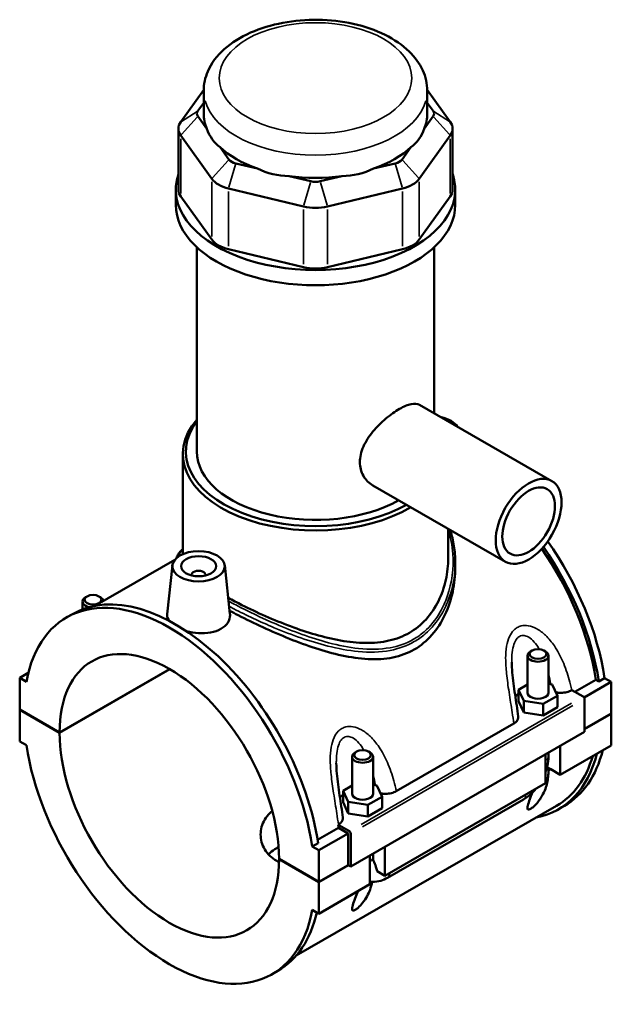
# Model space of a CAD drawing. Header units: inches. Extents: x 0.1 to 46.1, y -0.2 to 46.5.
# Tile 7 of 7: x 39.5 to 46.1, y 35.5 to 46.5. Entities that reach past the tile are written whole.
import ezdxf

# ---------------------------------------------------------------- set-up
doc = ezdxf.new("R2010")
doc.units = ezdxf.units.IN
doc.header["$MEASUREMENT"] = 0
doc.layers.add('Visible (ANSI)', color=7, linetype='Continuous', lineweight=50)
doc.layers.add('Visible Narrow (ANSI)', color=7, linetype='Continuous', lineweight=35)

msp = doc.modelspace()

# ---------------------------------------------------------------- linework, layer by layer
at = {"layer": 'Visible (ANSI)'}
for p, q in [((41.5513, 45.7477), (41.2923, 45.3876)), ((41.5512, 45.4819), (41.5512, 45.7381)), ((44.3245, 45.3876), (44.0654, 45.7477)), ((44.0655, 45.4819), (44.0655, 45.7381)), ((41.4858, 45.5127), (41.5512, 45.6036)), ((44.0655, 45.6036), (44.1309, 45.5127)), ((41.5869, 45.3107), (41.4858, 45.4512)), ((44.1309, 45.4512), (44.0298, 45.3107)), ((41.2657, 45.3106), (41.2657, 44.6272)), ((44.351, 45.3106), (44.351, 44.6272)), ((41.2923, 45.2337), (41.6418, 44.7477)), ((43.9749, 44.7477), (44.3245, 45.2337)), ((41.8354, 44.9652), (41.7344, 45.1056)), ((43.8824, 45.1056), (43.7813, 44.9652)), ((42.1549, 44.8635), (41.911, 44.9216)), ((43.7057, 44.9216), (43.4618, 44.8635)), ((42.7549, 44.7203), (42.511, 44.7785)), ((43.1057, 44.7785), (42.8618, 44.7203)), ((41.8308, 44.6389), (42.6747, 44.4376)), ((42.942, 44.4376), (43.7859, 44.6389)), ((41.2369, 44.4562), (41.2369, 44.6272)), ((41.6418, 44.0643), (41.2923, 44.5502)), ((44.3245, 44.5502), (43.9749, 44.0643)), ((44.3798, 44.4562), (44.3798, 44.6272)), ((41.4726, 41.6809), (41.4726, 43.9795)), ((44.1441, 42.1105), (44.1441, 43.9795)), ((42.6747, 43.7541), (41.8308, 43.9554)), ((43.7859, 43.9554), (42.942, 43.7541)), ((43.9773, 42.2065), (45.4668, 41.3488)), ((41.3155, 40.5266), (41.3155, 41.6523)), ((43.4547, 41.299), (44.9442, 40.4413)), ((44.3012, 40.4813), (44.3012, 40.8115)), ((41.226, 40.4631), (40.3259, 39.9448)), ((44.3798, 40.4362), (44.3798, 40.3732)), ((41.1984, 40.4012), (41.1397, 39.8532)), ((41.7879, 40.4012), (41.8463, 39.856)), ((41.4144, 40.2868), (41.4144, 40.2942)), ((41.5719, 40.2868), (41.5719, 40.2942)), ((40.188, 39.9061), (40.188, 39.9939)), ((40.239, 40.0515), (40.2222, 40.0418)), ((40.3731, 40.0515), (40.3899, 40.0418)), ((40.0089, 39.8147), (40.0747, 39.8526)), ((45.2436, 39.4417), (45.2268, 39.432)), ((45.3777, 39.4417), (45.3945, 39.432)), ((45.1925, 38.9679), (45.1925, 39.3841)), ((45.4288, 38.9679), (45.4288, 39.3841)), ((39.9297, 38.5209), (41.1677, 39.2338)), ((41.1705, 39.2322), (39.9297, 38.5177)), ((39.4814, 39.1343), (39.5781, 39.1899)), ((39.5566, 39.091), (39.4814, 39.1343)), ((39.4814, 39.1343), (39.4814, 38.779)), ((45.7266, 38.9783), (45.9617, 39.1137)), ((45.9944, 39.0949), (45.9617, 39.1137)), ((46.0602, 39.1328), (45.9944, 39.0949)), ((46.0602, 39.1328), (46.1353, 39.0895)), ((45.1925, 39.0602), (45.0911, 39.0018)), ((45.0911, 39.0018), (45.1499, 38.8754)), ((45.0911, 38.8731), (45.0911, 39.0018)), ((45.4714, 39.0605), (45.4288, 39.0671)), ((45.5302, 38.9341), (45.4714, 39.0605)), ((45.6895, 38.9958), (45.693, 38.9977)), ((45.693, 38.9977), (45.8204, 38.9243)), ((45.8303, 38.9139), (46.1353, 39.0895)), ((46.1353, 39.0895), (46.1353, 38.7342)), ((45.0911, 38.8731), (45.1499, 38.7466)), ((45.1499, 38.8754), (45.3695, 38.8415)), ((45.1499, 38.7466), (45.1499, 38.8754)), ((45.3695, 38.8415), (45.5302, 38.9341)), ((45.5302, 38.8053), (45.5302, 38.9341)), ((45.8343, 38.9002), (45.8343, 38.5289)), ((39.4814, 38.779), (39.9297, 38.5209)), ((39.4814, 38.7758), (39.4842, 38.7774)), ((39.4814, 38.7758), (39.4814, 38.4206)), ((39.9297, 38.5177), (39.4814, 38.7758)), ((45.3695, 38.7128), (45.3695, 38.8415)), ((45.3695, 38.7128), (45.5302, 38.8053)), ((45.1499, 38.7466), (45.3695, 38.7128)), ((45.8343, 38.5609), (46.1353, 38.7342)), ((46.1353, 38.731), (45.8343, 38.5577)), ((46.1325, 38.7326), (46.1353, 38.731)), ((46.1353, 38.731), (46.1353, 38.3758)), ((43.7167, 37.8597), (45.0388, 38.621)), ((45.8343, 38.5289), (43.2039, 37.0141)), ((39.4814, 38.4206), (39.5566, 38.3773)), ((45.5612, 38.0452), (46.1353, 38.3758)), ((45.5612, 38.3716), (45.5612, 38.0452)), ((43.2197, 38.248), (43.2197, 37.8319)), ((43.2708, 38.3056), (43.254, 38.2959)), ((43.4049, 38.3056), (43.4217, 38.2959)), ((43.4559, 38.248), (43.4559, 37.8319)), ((45.3942, 37.949), (45.3942, 38.2754)), ((45.4288, 38.2542), (45.4288, 38.2953)), ((45.4122, 38.131), (45.4534, 38.1073)), ((45.4288, 38.0931), (45.4534, 38.1073)), ((45.5612, 38.0452), (45.4534, 38.1073)), ((43.2197, 37.9242), (43.1183, 37.8657)), ((43.4986, 37.9244), (43.4559, 37.931)), ((43.5574, 37.798), (43.4986, 37.9244)), ((43.5884, 36.9091), (45.3942, 37.949)), ((43.1183, 37.8657), (43.1771, 37.7393)), ((43.1183, 37.737), (43.1183, 37.8657)), ((43.3967, 37.7054), (43.5574, 37.798)), ((43.5574, 37.6692), (43.5574, 37.798)), ((43.6195, 36.8865), (45.1469, 37.7661)), ((45.5194, 37.6968), (42.5914, 36.0107)), ((43.1183, 37.737), (43.1771, 37.6106)), ((43.1771, 37.6106), (43.1771, 37.7393)), ((43.1771, 37.7393), (43.3967, 37.7054)), ((43.3967, 37.5767), (43.3967, 37.7054)), ((43.3967, 37.5767), (43.5574, 37.6692)), ((45.542, 37.6575), (45.6078, 37.6954)), ((43.1771, 37.6106), (43.3967, 37.5767)), ((42.8324, 37.3117), (43.0682, 37.4475)), ((43.0625, 37.483), (43.0659, 37.4849)), ((43.19, 37.4096), (43.0625, 37.483)), ((43.1761, 37.3854), (43.0682, 37.4475)), ((42.8473, 37.196), (43.1761, 37.3854)), ((43.1761, 37.0301), (43.1761, 37.3854)), ((43.2039, 37.0141), (43.2039, 37.3855)), ((42.8379, 37.2772), (42.7721, 37.2393)), ((42.8473, 37.196), (42.7721, 37.2393)), ((43.5884, 37.2355), (43.5884, 36.9091)), ((42.8473, 36.8408), (42.8473, 37.196)), ((43.4213, 36.8129), (43.4213, 37.1393)), ((43.4559, 37.1592), (43.4559, 37.1181)), ((42.399, 37.0989), (42.8473, 36.8408)), ((42.399, 37.0957), (42.4018, 37.0973)), ((42.8473, 36.8376), (42.399, 37.0957)), ((42.8473, 36.8408), (43.1761, 37.0301)), ((43.1789, 37.0285), (42.8473, 36.8376)), ((43.1761, 37.0301), (43.2039, 37.0141)), ((43.5884, 36.9091), (43.5008, 36.9595)), ((42.8473, 36.4823), (42.8473, 36.8376)), ((42.8473, 36.4823), (43.4213, 36.8129)), ((42.7721, 36.5256), (42.8473, 36.4823)), ((42.3197, 35.8019), (42.3855, 35.8398))]:
    msp.add_line(p, q, dxfattribs=at)
for centre, major_axis, ratio, start_param, end_param in [((41.6149, 45.4819), (-0.1397, 0), 0.5758617, 5.8904862, 6.6758844), ((42.8084, 45.4819), (-1.2572, 0), 0.5758617, 0, 0.2388121), ((42.8084, 45.4819), (1.2572, 0), 0.5758617, 6.0443732, 6.2831853), ((44.0018, 45.4819), (0.1397, 0), 0.5758617, 5.8904862, 6.6758844), ((41.6149, 45.3106), (-0.3492, 0), 0.5758617, 5.8904862, 6.6758844), ((42.8084, 46.4976), (-1.0897, -1.3802), 0.4542019, 5.9999489, 6.3077228), ((42.8084, 46.4976), (-1.0897, 1.3802), 0.4542019, 3.1170551, 3.4248291), ((44.0018, 45.3106), (0.3492, 0), 0.5758617, 5.8904862, 6.6758844), ((42.8084, 45.4819), (1.2572, 0), 0.5758617, 3.6881787, 4.1658029), ((42.8084, 45.4819), (1.2572, 0), 0.5758617, 5.258975, 5.7365993), ((41.9645, 44.996), (-0.1397, 0), 0.5758617, 0.3926991, 1.1780972), ((43.6523, 44.996), (0.1397, 0), 0.5758617, 5.1050881, 5.8904862), ((42.8084, 46.4976), (-0.5414, -1.6798), 0.6754684, 6.1817885, 6.4895625), ((42.8084, 46.4976), (0.5414, -1.6798), 0.6754684, 6.0768082, 6.3845821), ((42.8084, 44.6272), (-1.5715, 0), 0.5758617, 6.0915318, 9.6164314), ((41.9645, 44.8247), (0.3492, 0), 0.5758617, 3.5342917, 4.3196899), ((42.8084, 45.4819), (1.2572, 0), 0.5758617, 4.4735769, 4.9512011), ((43.6523, 44.8247), (0.3492, 0), 0.5758617, 5.1050881, 5.8904862), ((42.8084, 44.7947), (-0.1397, 0), 0.5758617, 1.1780972, 1.9634954), ((41.6149, 44.6272), (-0.3492, 0), 0.5758617, 0, 0.3926991), ((44.0018, 44.6272), (0.3492, 0), 0.5758617, 5.8904862, 6.2831853), ((42.8084, 44.4562), (-1.5715, 0), 0.5758617, 0, 3.1415927), ((42.8084, 44.6234), (0.3492, 0), 0.5758617, 4.3196899, 5.1050881), ((41.9645, 44.1412), (-0.3492, 0), 0.5758617, 0.3926991, 1.1780972), ((43.6523, 44.1412), (0.3492, 0), 0.5758617, 5.1050881, 5.8904862), ((42.8084, 43.9399), (-0.3492, 0), 0.5758617, 1.1780972, 1.9634954), ((42.8084, 41.6523), (-1.4929, 0), 0.5758617, 5.8202306, 8.6549108), ((42.8084, 41.6809), (-1.458, 0), 0.5758617, 5.8708006, 8.6312371), ((44.1236, 41.9055), (0.2953, 0), 0.5758617, 0.3378195, 1.2329769), ((42.8084, 41.6809), (-1.3357, 0), 0.5758617, 0, 2.3473067), ((44.4524, 39.7018), (-1.1554, 2.0064), 0.5780931, 4.1185967, 4.866921), ((44.3866, 39.6639), (-1.1327, 1.967), 0.5780931, 4.1224377, 4.8530905), ((44.3866, 39.6639), (1.1554, -2.0064), 0.5780931, 0.977004, 1.7124368), ((41.4931, 40.2942), (-0.0787, 0), 0.5758617, 2.9729035, 6.4518745), ((41.1643, 37.8083), (-1.1554, 2.0064), 0.5780931, 4.1185967, 6.880845), ((41.2301, 37.8462), (-1.1554, 2.0064), 0.5780931, 4.1185967, 6.2831853), ((40.3061, 39.9939), (-0.1181, 0), 0.5758617, 5.5016397, 7.4839487), ((40.3061, 39.9939), (0.1181, 0), 0.5758617, 0.1053486, 0.7815456), ((41.1643, 37.8083), (-0.8713, 1.5131), 0.5780931, 3.9300519, 7.0693898), ((45.3107, 39.3841), (-0.1181, 0), 0.5758617, 5.5016397, 10.2063236), ((45.3107, 38.8392), (0.2953, 0), 0.5758617, 2.4091901, 2.6116185), ((45.3107, 38.9679), (-0.1181, 0), 0.5758617, 0, 3.1415927), ((45.8204, 38.9082), (-0.0098, 0.0171), 0.5780931, 3.9289245, 5.4997209), ((41.1643, 37.8083), (0.8713, -1.5131), 0.5780931, 3.9300519, 7.0693898), ((41.1643, 37.8083), (1.1554, -2.0064), 0.5780931, 4.1185967, 6.880845), ((44.4524, 39.7018), (1.1554, -2.0064), 0.5780931, 0, 0.5374062), ((43.3378, 38.248), (-0.1181, 0), 0.5758617, 5.5016397, 10.2063236), ((44.3866, 39.6639), (1.1554, -2.0064), 0.5780931, 6.0848308, 6.8205915), ((44.3866, 39.6639), (1.1327, -1.967), 0.5780931, 0, 0.5028344), ((45.3107, 38.0933), (0.1181, 0), 0.5758617, 6.2805748, 6.8302546), ((43.3378, 37.7031), (0.2953, 0), 0.5758617, 2.4091901, 2.6116185), ((43.3378, 37.8319), (-0.1181, 0), 0.5758617, 0, 3.1415927), ((41.4931, 37.9976), (-1.1327, 1.967), 0.5780931, 4.1224377, 4.1401438), ((43.19, 37.3935), (0.0098, -0.0171), 0.5780931, 0.7873319, 2.3581282), ((41.2301, 37.8462), (1.1554, -2.0064), 0.5780931, 0, 0.556744)]:
    msp.add_ellipse(centre, major_axis=major_axis, ratio=ratio, start_param=start_param, end_param=end_param, dxfattribs=at)
for centre, major_axis, ratio in [((45.2055, 40.895), (0.2613, 0.4538), 0.5780931), ((45.2055, 40.895), (0.209, 0.363), 0.5780931), ((41.4931, 40.3907), (0.2953, 0), 0.5758617), ((41.4931, 40.3907), (0.1969, 0), 0.5758617), ((40.3061, 40.0132), (0.0945, 0), 0.5758617), ((45.3107, 39.4034), (0.0945, 0), 0.5758617), ((43.3378, 38.2673), (0.0945, 0), 0.5758617)]:
    msp.add_ellipse(centre, major_axis=major_axis, ratio=ratio, dxfattribs=at)
for points, knots in [([(44.0655, 45.7381), (44.0655, 45.8168), (44.0476, 45.8951), (43.9793, 46.0463), (43.9264, 46.1179), (43.7861, 46.2544), (43.6942, 46.3165), (43.4825, 46.4212), (43.3612, 46.4625), (43.1058, 46.5188), (42.9718, 46.534), (42.7037, 46.5378), (42.5696, 46.5265), (42.3125, 46.4784), (42.1895, 46.4414), (41.9657, 46.3423), (41.8649, 46.2802), (41.7012, 46.1336), (41.6367, 46.0496), (41.5671, 45.8866), (41.5512, 45.8125), (41.5512, 45.7381)], [0.7853982, 0.7853982, 0.7853982, 0.7853982, 1.0402248, 1.0402248, 1.3199597, 1.3199597, 1.6465989, 1.6465989, 1.9905486, 1.9905486, 2.3317138, 2.3317138, 2.6706915, 2.6706915, 3.0113182, 3.0113182, 3.3553043, 3.3553043, 3.6861455, 3.6861455, 3.9269908, 3.9269908, 3.9269908, 3.9269908]), ([(43.4547, 41.299), (43.4545, 41.2991), (43.4543, 41.2993), (43.412, 41.3237), (43.3734, 41.361), (43.3339, 41.4299), (43.3237, 41.455), (43.3103, 41.5074), (43.307, 41.5346), (43.307, 41.5891), (43.3103, 41.6178), (43.3237, 41.6766), (43.3339, 41.7065), (43.3734, 41.7955), (43.412, 41.8537), (43.496, 41.9558), (43.5472, 42.0068), (43.6259, 42.073), (43.6525, 42.0935), (43.7042, 42.13), (43.7294, 42.1461), (43.7764, 42.1732), (43.7997, 42.185), (43.8441, 42.2038), (43.8652, 42.2108), (43.9229, 42.2232), (43.9542, 42.2198), (43.9773, 42.2065)], [3.0385937, 3.0385937, 3.0385937, 3.0385937, 3.0412176, 3.0412176, 3.5484006, 3.5484006, 3.8019921, 3.8019921, 4.0555837, 4.0555837, 4.3091752, 4.3091752, 4.5627667, 4.5627667, 5.0699497, 5.0699497, 5.5766626, 5.5766626, 5.830019, 5.830019, 6.0833755, 6.0833755, 6.3367319, 6.3367319, 6.5900884, 6.5900884, 7.0941774, 7.0941774, 7.0941774, 7.0941774]), ([(44.3226, 40.7992), (44.323, 40.7981), (44.3234, 40.7969), (44.3332, 40.767), (44.3414, 40.7379), (44.3554, 40.6789), (44.3613, 40.6491), (44.3706, 40.5889), (44.374, 40.5585), (44.3787, 40.4976), (44.3798, 40.4669), (44.3798, 40.4362)], [21.076435, 21.076435, 21.076435, 21.076435, 21.0877276, 21.0877276, 21.3630147, 21.3630147, 21.6383019, 21.6383019, 21.913589, 21.913589, 22.1888761, 22.1888761, 22.1888761, 22.1888761]), ([(41.2443, 40.4822), (41.247, 40.4908), (41.2506, 40.4993), (41.2614, 40.5205), (41.2697, 40.5331), (41.2898, 40.5584), (41.3018, 40.5712), (41.3155, 40.584)], [22.54687834, 22.54687834, 22.54687834, 22.54687834, 22.75326677, 22.75326677, 23.07975643, 23.07975643, 23.42619739, 23.42619739, 23.42619739, 23.42619739]), ([(44.3012, 40.4813), (44.3012, 40.4018), (44.2926, 40.3188), (44.2561, 40.155), (44.2282, 40.0742), (44.1535, 39.9236), (44.1066, 39.8537), (43.9964, 39.7329), (43.933, 39.6819), (43.864, 39.6422)], [20.7082594, 20.7082594, 20.7082594, 20.7082594, 21.451401, 21.451401, 22.1945427, 22.1945427, 22.9376843, 22.9376843, 23.6808259, 23.6808259, 23.6808259, 23.6808259]), ([(44.3798, 40.3732), (44.3798, 40.2862), (44.3708, 40.1954), (44.3326, 40.0157), (44.3035, 39.9268), (44.2253, 39.7612), (44.1762, 39.6844), (44.06, 39.552), (43.993, 39.4966), (43.9196, 39.4542)], [21.9996733, 21.9996733, 21.9996733, 21.9996733, 22.7914584, 22.7914584, 23.5832435, 23.5832435, 24.3750286, 24.3750286, 25.1668138, 25.1668138, 25.1668138, 25.1668138]), ([(43.864, 39.6422), (43.795, 39.6025), (43.7179, 39.5725), (43.5521, 39.5344), (43.4634, 39.5261), (43.28, 39.5282), (43.1853, 39.5384), (42.9954, 39.5718), (42.9003, 39.595), (42.7172, 39.6479), (42.6224, 39.6796), (42.4323, 39.7503), (42.3371, 39.7893), (42.153, 39.8704), (42.0639, 39.9126), (41.9268, 39.9817), (41.8753, 40.0088), (41.8271, 40.0353)], [0, 0, 0, 0, 0.7431416, 0.7431416, 1.4862832, 1.4862832, 2.2294248, 2.2294248, 2.9725664, 2.9725664, 3.7094764, 3.7094764, 4.4463864, 4.4463864, 5.1832965, 5.1832965, 5.6637582, 5.6637582, 5.6637582, 5.6637582]), ([(43.9196, 39.4542), (43.8461, 39.4119), (43.7643, 39.3817), (43.5891, 39.3463), (43.4958, 39.3411), (43.3032, 39.3508), (43.2038, 39.3657), (43.0047, 39.4087), (42.9049, 39.4369), (42.7131, 39.4992), (42.6138, 39.5356), (42.4144, 39.6154), (42.3143, 39.6589), (42.1204, 39.7483), (42.0264, 39.7944), (41.9058, 39.8566), (41.8737, 39.8734), (41.8427, 39.8901)], [0, 0, 0, 0, 0.7917851, 0.7917851, 1.5835702, 1.5835702, 2.3753554, 2.3753554, 3.1671405, 3.1671405, 3.9482812, 3.9482812, 4.729422, 4.729422, 5.5105627, 5.5105627, 5.804123, 5.804123, 5.804123, 5.804123]), ([(41.1646, 39.7752), (41.1478, 39.7973), (41.1394, 39.8205), (41.1391, 39.8459), (41.1393, 39.8496), (41.1397, 39.8532)], [4.42412993, 4.42412993, 4.42412993, 4.42412993, 4.74976215, 4.74976215, 4.80362944, 4.80362944, 4.80362944, 4.80362944]), ([(41.8463, 39.856), (41.8468, 39.8512), (41.8471, 39.8465), (41.8474, 39.8133), (41.8388, 39.7829), (41.803, 39.7282), (41.7758, 39.704), (41.7443, 39.6859)], [1.97906768, 1.97906768, 1.97906768, 1.97906768, 2.03529707, 2.03529707, 2.37488108, 2.37488108, 2.71446508, 2.71446508, 2.71446508, 2.71446508]), ([(41.7443, 39.6859), (41.7128, 39.6677), (41.6729, 39.6533), (41.5855, 39.6371), (41.538, 39.6352), (41.4493, 39.6412), (41.402, 39.6495), (41.3559, 39.6628), (41.3534, 39.6636), (41.3508, 39.6644)], [2.7144651, 2.7144651, 2.7144651, 2.7144651, 3.0540491, 3.0540491, 3.3936331, 3.3936331, 3.7326654, 3.7326654, 3.7526039, 3.7526039, 3.7526039, 3.7526039]), ([(45.089, 38.7001), (45.0835, 38.7412), (45.0775, 38.7824), (45.0651, 38.8651), (45.0587, 38.9066), (45.0462, 38.9895), (45.0401, 39.031), (45.0292, 39.1133), (45.0244, 39.1542), (45.0175, 39.2344), (45.0154, 39.2737), (45.0154, 39.3109)], [0.5043446, 0.5043446, 0.5043446, 0.5043446, 0.839407, 0.839407, 1.1744694, 1.1744694, 1.5095318, 1.5095318, 1.8445942, 1.8445942, 2.1796566, 2.1796566, 2.1796566, 2.1796566]), ([(45.513, 38.9711), (45.5141, 38.9709), (45.5152, 38.9707), (45.5333, 38.9678), (45.5509, 38.9664), (45.5912, 38.9667), (45.6136, 38.9694), (45.6551, 38.9795), (45.6738, 38.9867), (45.6895, 38.9958)], [-0.48595743, -0.48595743, -0.48595743, -0.48595743, -0.47707631, -0.47707631, -0.34272025, -0.34272025, -0.16989456, -0.16989456, 0, 0, 0, 0]), ([(45.0388, 38.621), (45.0502, 38.6276), (45.06, 38.6351), (45.0756, 38.6514), (45.0814, 38.6602), (45.089, 38.6794), (45.0903, 38.6898), (45.089, 38.7001)], [-0.61140615, -0.61140615, -0.61140615, -0.61140615, -0.48804208, -0.48804208, -0.36451541, -0.36451541, -0.22699094, -0.22699094, -0.22699094, -0.22699094]), ([(45.3942, 38.0741), (45.4023, 38.096), (45.4092, 38.1182), (45.4237, 38.1784), (45.4288, 38.2165), (45.4288, 38.2542)], [4.21285195, 4.21285195, 4.21285195, 4.21285195, 4.39822972, 4.39822972, 4.71238898, 4.71238898, 4.71238898, 4.71238898]), ([(43.1161, 37.564), (43.1106, 37.6051), (43.1047, 37.6463), (43.0923, 37.7291), (43.0858, 37.7705), (43.0733, 37.8535), (43.0672, 37.8949), (43.0564, 37.9772), (43.0516, 38.0181), (43.0447, 38.0983), (43.0426, 38.1376), (43.0426, 38.1748)], [0.5040134, 0.5040134, 0.5040134, 0.5040134, 0.8390758, 0.8390758, 1.1741383, 1.1741383, 1.5092007, 1.5092007, 1.8442631, 1.8442631, 2.1793255, 2.1793255, 2.1793255, 2.1793255]), ([(45.4288, 38.0931), (45.4288, 38.0707), (45.4277, 38.0479), (45.4204, 37.9782), (45.4099, 37.9315), (45.3845, 37.8618), (45.3714, 37.8325), (45.3458, 37.7885), (45.3363, 37.7737), (45.3152, 37.7445), (45.3036, 37.73), (45.2815, 37.7057), (45.2708, 37.6949), (45.2542, 37.6803), (45.2486, 37.6757), (45.2376, 37.6674), (45.2322, 37.6638), (45.2221, 37.658), (45.2176, 37.6559), (45.2099, 37.6534), (45.2067, 37.6529), (45.1988, 37.6534), (45.1958, 37.6564), (45.192, 37.6658), (45.1922, 37.6736), (45.1949, 37.6923), (45.1975, 37.7031), (45.2077, 37.7383), (45.2175, 37.7656), (45.2329, 37.8078), (45.2391, 37.8246), (45.2456, 37.8423)], [0.6459575, 0.6459575, 0.6459575, 0.6459575, 0.89701, 0.89701, 1.4132069, 1.4132069, 1.7300608, 1.7300608, 1.8884878, 1.8884878, 2.0469147, 2.0469147, 2.1563485, 2.1563485, 2.2110655, 2.2110655, 2.2657824, 2.2657824, 2.3204993, 2.3204993, 2.3752162, 2.3752162, 2.48465, 2.48465, 2.643077, 2.643077, 2.8015039, 2.8015039, 3.1183578, 3.1183578, 3.3056438, 3.3056438, 3.3056438, 3.3056438]), ([(45.1469, 37.7661), (45.1795, 37.7849), (45.21, 37.8083), (45.2551, 37.8512), (45.2712, 37.8685), (45.2863, 37.8868)], [3.14159265, 3.14159265, 3.14159265, 3.14159265, 3.45575192, 3.45575192, 3.64408528, 3.64408528, 3.64408528, 3.64408528]), ([(43.5401, 37.8351), (43.5413, 37.8349), (43.5424, 37.8347), (43.5605, 37.8317), (43.578, 37.8303), (43.6184, 37.8307), (43.6408, 37.8333), (43.6823, 37.8434), (43.7009, 37.8506), (43.7167, 37.8597)], [-0.48595743, -0.48595743, -0.48595743, -0.48595743, -0.47707631, -0.47707631, -0.34272025, -0.34272025, -0.16989456, -0.16989456, 0, 0, 0, 0]), ([(42.3986, 37.062), (42.3894, 37.0665), (42.3804, 37.0712), (42.3442, 37.0921), (42.3183, 37.1112), (42.2729, 37.1547), (42.2533, 37.1791), (42.222, 37.2314), (42.2102, 37.2593), (42.1947, 37.3161), (42.191, 37.345), (42.191, 37.4287), (42.2063, 37.4885), (42.2533, 37.5676), (42.2729, 37.5922), (42.304, 37.6223), (42.3129, 37.63), (42.3221, 37.6374)], [2.2925104, 2.2925104, 2.2925104, 2.2925104, 2.3850658, 2.3850658, 2.6831102, 2.6831102, 2.9811546, 2.9811546, 3.2791991, 3.2791991, 3.5772435, 3.5772435, 4.1736875, 4.1736875, 4.4719095, 4.4719095, 4.5826538, 4.5826538, 4.5826538, 4.5826538]), ([(43.0659, 37.4849), (43.0774, 37.4915), (43.0871, 37.499), (43.1028, 37.5153), (43.1085, 37.5241), (43.1162, 37.5433), (43.1175, 37.5537), (43.1161, 37.564)], [-0.61140615, -0.61140615, -0.61140615, -0.61140615, -0.48804208, -0.48804208, -0.36451541, -0.36451541, -0.22699094, -0.22699094, -0.22699094, -0.22699094]), ([(42.3937, 37.2324), (42.3862, 37.2286), (42.3789, 37.2247), (42.3443, 37.2047), (42.3185, 37.186), (42.2903, 37.1596), (42.285, 37.1543), (42.2799, 37.1489)], [4.67502507, 4.67502507, 4.67502507, 4.67502507, 4.75106582, 4.75106582, 5.04803684, 5.04803684, 5.11968826, 5.11968826, 5.11968826, 5.11968826]), ([(43.4559, 37.1181), (43.4559, 37.1142), (43.4561, 37.1105), (43.4565, 37.1036), (43.4569, 37.1003), (43.4577, 37.0945), (43.4582, 37.0918), (43.4593, 37.087), (43.4599, 37.0849), (43.461, 37.0813), (43.4616, 37.0798), (43.4622, 37.0786)], [1.57079633, 1.57079633, 1.57079633, 1.57079633, 1.6466565, 1.6466565, 1.72251668, 1.72251668, 1.79837686, 1.79837686, 1.87423703, 1.87423703, 1.95009721, 1.95009721, 1.95009721, 1.95009721]), ([(43.4622, 37.0786), (43.4722, 37.0553), (43.4811, 37.0321), (43.4927, 36.9954), (43.4971, 36.9788), (43.5004, 36.9616), (43.5006, 36.9606), (43.5008, 36.9595)], [0.23169079, 0.23169079, 0.23169079, 0.23169079, 0.41096217, 0.41096217, 0.53797345, 0.53797345, 0.54599916, 0.54599916, 0.54599916, 0.54599916]), ([(43.4213, 36.8438), (43.4309, 36.8422), (43.4404, 36.8413), (43.4818, 36.8394), (43.513, 36.8441), (43.5695, 36.861), (43.5951, 36.8725), (43.6195, 36.8865)], [2.57223819, 2.57223819, 2.57223819, 2.57223819, 2.64878305, 2.64878305, 2.90673289, 2.90673289, 3.14159265, 3.14159265, 3.14159265, 3.14159265]), ([(43.4455, 36.8411), (43.4398, 36.8106), (43.4316, 36.7804), (43.413, 36.7294), (43.4021, 36.7042), (43.3742, 36.6533), (43.3574, 36.6276), (43.3242, 36.5862), (43.3057, 36.5657), (43.2819, 36.5447), (43.2761, 36.5399), (43.2648, 36.5313), (43.2592, 36.5276), (43.2492, 36.5219), (43.2448, 36.5198), (43.2371, 36.5173), (43.2339, 36.5169), (43.226, 36.5174), (43.223, 36.5203), (43.2192, 36.5297), (43.2193, 36.5376), (43.2221, 36.5562), (43.2247, 36.567), (43.2349, 36.6022), (43.2446, 36.6295), (43.2628, 36.6795), (43.2725, 36.7054), (43.2827, 36.7331)], [1.0759905, 1.0759905, 1.0759905, 1.0759905, 1.4118132, 1.4118132, 1.6843947, 1.6843947, 1.9569761, 1.9569761, 2.1464999, 2.1464999, 2.1987342, 2.1987342, 2.2509686, 2.2509686, 2.3056855, 2.3056855, 2.3604024, 2.3604024, 2.4698362, 2.4698362, 2.6282632, 2.6282632, 2.7866901, 2.7866901, 3.103544, 3.103544, 3.3830721, 3.3830721, 3.3830721, 3.3830721])]:
    msp.add_open_spline(points, degree=3, knots=knots, dxfattribs=at)
at = {"layer": 'Visible Narrow (ANSI)'}
for p, q in [((41.4762, 45.5065), (41.3019, 45.3939)), ((41.4762, 45.4403), (41.3019, 45.2446)), ((44.1406, 45.5065), (44.3148, 45.3939)), ((44.1406, 45.4403), (44.3148, 45.2446)), ((41.2923, 44.5844), (41.2923, 45.1995)), ((44.3245, 45.1995), (44.3245, 44.5844)), ((41.8257, 44.9543), (41.6515, 44.7586)), ((41.907, 44.9075), (41.8348, 44.653)), ((43.7097, 44.9075), (43.7819, 44.653)), ((43.791, 44.9543), (43.9652, 44.7586)), ((41.6418, 44.7135), (41.6418, 44.0984)), ((42.7509, 44.7062), (42.6787, 44.4517)), ((42.8658, 44.7062), (42.938, 44.4517)), ((43.9749, 44.0984), (43.9749, 44.7135)), ((41.8308, 43.9896), (41.8308, 44.6047)), ((43.7859, 44.6047), (43.7859, 43.9896)), ((42.6747, 44.4034), (42.6747, 43.7883)), ((42.942, 43.7883), (42.942, 44.4034)), ((45.6889, 38.8486), (43.3215, 37.4853)), ((43.3354, 37.4612), (45.7028, 38.8245))]:
    msp.add_line(p, q, dxfattribs=at)
msp.add_ellipse((42.8084, 45.8808), major_axis=(1.0826, 0), ratio=0.5758617, dxfattribs=at)
for centre, major_axis, ratio, start_param, end_param in [((42.8084, 45.7381), (-1.2572, 0), 0.5758617, 0.1570796, 2.984513), ((45.3107, 38.2542), (0.1181, 0), 0.5758617, 5.5370571, 6.2439154), ((45.0879, 37.8684), (0.0589, -0.1024), 0.5780931, 0.0395592, 0.7516252), ((43.3378, 37.1181), (0.1181, 0), 0.5758617, 5.5370571, 6.2439154), ((43.5605, 36.9889), (0.0589, -0.1024), 0.5780931, 0.0395592, 0.7516252)]:
    msp.add_ellipse(centre, major_axis=major_axis, ratio=ratio, start_param=start_param, end_param=end_param, dxfattribs=at)
for points, knots in [([(44.3012, 40.7993), (44.3295, 40.713), (44.3468, 40.6224), (44.3649, 40.3696), (44.3441, 40.2045), (44.2695, 39.9908), (44.2431, 39.9319), (44.1629, 39.7921), (44.1021, 39.7158), (43.993, 39.6213), (43.9533, 39.593), (43.9112, 39.5688), (43.8308, 39.5225), (43.7414, 39.4911), (43.5348, 39.4535), (43.4157, 39.4528), (43.1831, 39.4774), (43.07, 39.5003), (42.7587, 39.583), (42.5576, 39.6575), (42.205, 39.8085), (42.0515, 39.8821), (41.8848, 39.9694), (41.8576, 39.9839), (41.8311, 39.9983)], [21.1132251, 21.1132251, 21.1132251, 21.1132251, 21.9580583, 21.9580583, 23.435366, 23.435366, 24.0235149, 24.0235149, 24.9188043, 24.9188043, 25.3730969, 25.3730969, 25.3730969, 26.2390266, 26.2390266, 27.2633094, 27.2633094, 28.1905253, 28.1905253, 29.7916321, 29.7916321, 31.0872633, 31.0872633, 31.3463562, 31.3463562, 31.3463562, 31.3463562]), ([(41.8374, 39.939), (41.8545, 39.9299), (41.8719, 39.9208), (42.0298, 39.8389), (42.1851, 39.7657), (42.5422, 39.6165), (42.7461, 39.5436), (43.0624, 39.464), (43.1774, 39.4423), (43.414, 39.4203), (43.5353, 39.4225), (43.746, 39.4626), (43.8374, 39.4952), (43.9196, 39.5425), (43.9627, 39.5673), (44.0033, 39.5961), (44.1151, 39.6921), (44.1776, 39.7692), (44.2602, 39.9103), (44.2876, 39.9695), (44.3565, 40.1607), (44.3799, 40.2991), (44.3798, 40.4362)], [-31.2499615, -31.2499615, -31.2499615, -31.2499615, -31.0872633, -31.0872633, -29.7916321, -29.7916321, -28.1905253, -28.1905253, -27.2633094, -27.2633094, -26.2390266, -26.2390266, -25.3730969, -25.3730969, -25.3730969, -24.9188043, -24.9188043, -24.0235149, -24.0235149, -23.435366, -23.435366, -22.1888761, -22.1888761, -22.1888761, -22.1888761]), ([(45.6895, 38.9958), (45.6815, 39.0353), (45.6722, 39.0749), (45.6423, 39.1842), (45.6186, 39.2536), (45.5629, 39.381), (45.532, 39.4393), (45.4659, 39.5373), (45.4326, 39.5783), (45.3652, 39.6428), (45.3324, 39.668), (45.2666, 39.7043), (45.234, 39.7165), (45.1745, 39.7259), (45.1476, 39.7252), (45.1065, 39.7151), (45.0912, 39.709), (45.077, 39.7008), (45.0628, 39.6927), (45.0496, 39.6824), (45.0185, 39.6509), (45.0026, 39.6269), (44.9748, 39.5672), (44.9644, 39.5302), (44.9502, 39.4479), (44.9473, 39.4021), (44.947, 39.2986), (44.951, 39.2407), (44.9642, 39.1123), (44.9743, 39.0421), (44.9969, 38.8957), (45.0095, 38.8198), (45.0273, 38.7035), (45.0333, 38.662), (45.0388, 38.621)], [-6.1240783, -6.1240783, -6.1240783, -6.1240783, -5.8035216, -5.8035216, -5.2371327, -5.2371327, -4.7306679, -4.7306679, -4.3201172, -4.3201172, -3.9866165, -3.9866165, -3.6892895, -3.6892895, -3.4442872, -3.4442872, -3.2911607, -3.2911607, -3.2911607, -3.1380342, -3.1380342, -2.8930319, -2.8930319, -2.5957049, -2.5957049, -2.2622042, -2.2622042, -1.8516535, -1.8516535, -1.3451887, -1.3451887, -0.7787998, -0.7787998, -0.4582431, -0.4582431, -0.4582431, -0.4582431]), ([(45.0154, 39.3109), (45.0154, 39.3202), (45.0155, 39.3295), (45.0165, 39.376), (45.0191, 39.4123), (45.0292, 39.4765), (45.0363, 39.5048), (45.0545, 39.5493), (45.0648, 39.5667), (45.0846, 39.5887), (45.0929, 39.5955), (45.1019, 39.6007), (45.1108, 39.6058), (45.1203, 39.6092), (45.1459, 39.6135), (45.1625, 39.6115), (45.1992, 39.5986), (45.2192, 39.5858), (45.2592, 39.5506), (45.2791, 39.5272), (45.307, 39.4871), (45.3162, 39.4725), (45.3249, 39.4572)], [2.1796566, 2.1796566, 2.1796566, 2.1796566, 2.2622042, 2.2622042, 2.5957049, 2.5957049, 2.8930319, 2.8930319, 3.1380342, 3.1380342, 3.2911607, 3.2911607, 3.2911607, 3.4442872, 3.4442872, 3.6892895, 3.6892895, 3.9866165, 3.9866165, 4.3201172, 4.3201172, 4.4958933, 4.4958933, 4.4958933, 4.4958933]), ([(43.7167, 37.8597), (43.7087, 37.8992), (43.6993, 37.9388), (43.6694, 38.0481), (43.6458, 38.1175), (43.59, 38.2449), (43.5592, 38.3033), (43.4931, 38.4012), (43.4598, 38.4422), (43.3924, 38.5067), (43.3596, 38.5319), (43.2938, 38.5682), (43.2612, 38.5804), (43.2017, 38.5898), (43.1748, 38.5892), (43.1336, 38.579), (43.1184, 38.5729), (43.1042, 38.5648), (43.09, 38.5566), (43.0768, 38.5463), (43.0457, 38.5148), (43.0298, 38.4908), (43.002, 38.4312), (42.9916, 38.3942), (42.9774, 38.3118), (42.9745, 38.266), (42.9741, 38.1626), (42.9781, 38.1046), (42.9913, 37.9763), (43.0015, 37.906), (43.0241, 37.7596), (43.0367, 37.6837), (43.0544, 37.5674), (43.0605, 37.5259), (43.0659, 37.4849)], [-6.1237473, -6.1237473, -6.1237473, -6.1237473, -5.8032053, -5.8032053, -5.2368274, -5.2368274, -4.7303339, -4.7303339, -4.3197809, -4.3197809, -3.9862854, -3.9862854, -3.6889584, -3.6889584, -3.4439561, -3.4439561, -3.2908296, -3.2908296, -3.2908296, -3.1377032, -3.1377032, -2.8927008, -2.8927008, -2.5953738, -2.5953738, -2.2618784, -2.2618784, -1.8513253, -1.8513253, -1.3448318, -1.3448318, -0.778454, -0.778454, -0.457912, -0.457912, -0.457912, -0.457912]), ([(43.0426, 38.1748), (43.0426, 38.1842), (43.0426, 38.1935), (43.0437, 38.2399), (43.0462, 38.2763), (43.0564, 38.3404), (43.0635, 38.3687), (43.0817, 38.4132), (43.092, 38.4307), (43.1118, 38.4526), (43.1201, 38.4595), (43.129, 38.4646), (43.138, 38.4697), (43.1475, 38.4731), (43.1731, 38.4774), (43.1897, 38.4754), (43.2264, 38.4625), (43.2463, 38.4497), (43.2864, 38.4146), (43.3063, 38.3912), (43.3342, 38.3511), (43.3434, 38.3364), (43.3521, 38.3211)], [2.1793255, 2.1793255, 2.1793255, 2.1793255, 2.2618784, 2.2618784, 2.5953738, 2.5953738, 2.8927008, 2.8927008, 3.1377032, 3.1377032, 3.2908296, 3.2908296, 3.2908296, 3.4439561, 3.4439561, 3.6889584, 3.6889584, 3.9862854, 3.9862854, 4.3197809, 4.3197809, 4.4955623, 4.4955623, 4.4955623, 4.4955623])]:
    msp.add_open_spline(points, degree=3, knots=knots, dxfattribs=at)
for points in [[(41.2634, 40.4975), (41.2701, 40.5251), (41.2874, 40.5522), (41.3155, 40.5807)], [(45.4288, 39.1845), (45.4389, 39.1446), (45.4477, 39.1039), (45.4552, 39.063)], [(43.4559, 38.0484), (43.4661, 38.0085), (43.4748, 37.9678), (43.4824, 37.9269)]]:
    msp.add_open_spline(points, degree=3, dxfattribs=at)

doc.saveas('drawing.dxf')
